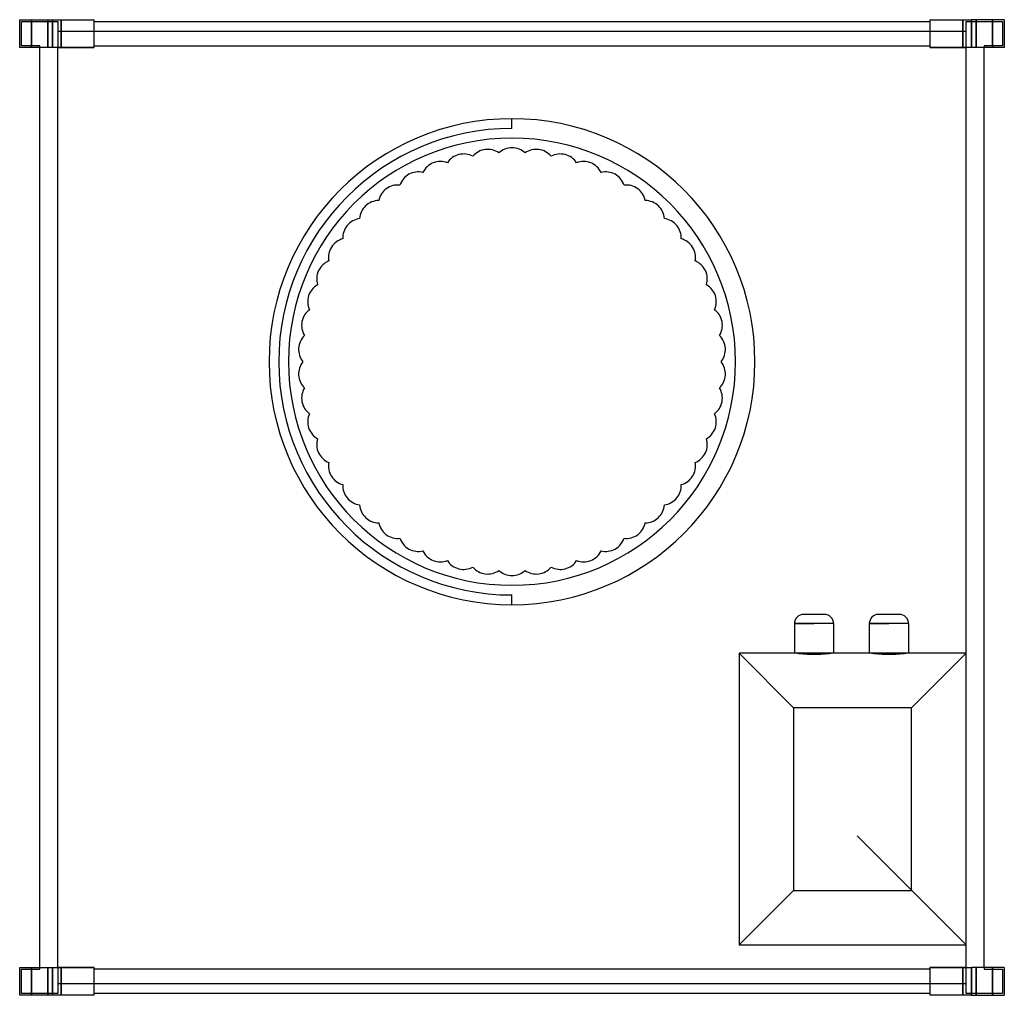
# Model space of a CAD drawing. Header units: millimetres. Extents: x -271 to 271, y -536 to 1.
import ezdxf

# ---------------------------------------------------------------- set-up
doc = ezdxf.new("R2010")
doc.units = ezdxf.units.MM
doc.layers.add('HIDDEN', color=7, linetype='Continuous')
doc.layers.add('THICK', color=7, linetype='Continuous')

msp = doc.modelspace()

# ---------------------------------------------------------------- linework, layer by layer
at = {"layer": 'HIDDEN'}
for p, q in [((-271, 1), (-271, 1)), ((-271, 1), (-271, 1)), ((-264.5, 1), (-264.5, -14.38)), ((-264.5, -14.38), (-264.5, 1)), ((-255.5, -14.38), (-255.5, 1)), ((-255.5, 1), (-255.5, -14.38)), ((-253, 1), (-253, -14.38)), ((-248.1, 1), (-248.1, -14.38)), ((-248.1, 1), (-248.1, -5.38)), ((-248.1, -14.38), (-248.1, 1)), ((-230, 1), (-230, 1)), ((-230, 1), (-230, 1)), ((230, 1), (230, 1)), ((230, 1), (230, 1)), ((230, 0), (230, 0)), ((230, 0), (230, 0)), ((248.1, -14.38), (248.1, 1)), ((248.1, -5.38), (248.1, 1)), ((248.1, 1), (248.1, -14.38)), ((250, -14.38), (250, 0)), ((250, 0), (250, 0)), ((250, 0), (270, 0)), ((253, -14.38), (253, 1)), ((255.5, -14.38), (255.5, 1)), ((255.5, 1), (255.5, -14.38)), ((264.5, 1), (264.5, -14.38)), ((264.5, -14.38), (264.5, 1)), ((270, 0), (270, -13.38)), ((270, 0), (270, 0)), ((271, 1), (271, 1)), ((271, 1), (271, 1)), ((-270, 0), (-270, 0)), ((-270, 0), (-250, 0)), ((-270, -13.38), (-270, 0)), ((-250, 0), (-250, 0)), ((-250, 0), (-250, -14.38)), ((-250, -5.38), (250, -5.38)), ((-250, -5.38), (-250, -5.38)), ((-230, 0), (-230, 0)), ((-230, 0), (-230, 0)), ((-230, -5.38), (-230, -5.38)), ((230, -5.38), (230, -5.38)), ((250, -5.38), (250, -5.38)), ((-271, -14.38), (-271, -14.38)), ((-271, -14.38), (-271, -14.38)), ((-270, -13.38), (-270, -13.38)), ((-260, -13.38), (-270, -13.38)), ((-260, -14.38), (-260, -13.38)), ((-260, -13.38), (-260, -13.38)), ((-260, -14.38), (-260, -14.38)), ((-260, -14.38), (-260, -14.38)), ((-250, -14.38), (-250, -14.38)), ((-250, -520.62), (-250, -14.38)), ((-250, -14.38), (-230, -14.38)), ((-230, -13.38), (-230, -13.38)), ((-230, -13.38), (-230, -13.38)), ((-230, -14.38), (-230, -14.38)), ((-230, -14.38), (-230, -14.38)), ((-230, -14.38), (-230, -14.38)), ((230, -13.38), (230, -13.38)), ((230, -13.38), (230, -13.38)), ((230, -14.38), (230, -14.38)), ((230, -14.38), (250, -14.38)), ((230, -14.38), (230, -14.38)), ((230, -14.38), (230, -14.38)), ((250, -520.62), (250, -14.38)), ((250, -14.38), (250, -14.38)), ((260, -13.38), (260, -13.38)), ((260, -13.38), (260, -14.38)), ((270, -13.38), (260, -13.38)), ((260, -14.38), (260, -14.38)), ((260, -14.38), (260, -14.38)), ((270, -13.38), (270, -13.38)), ((271, -14.38), (271, -14.38)), ((271, -14.38), (271, -14.38)), ((0, -53.5), (0, -53.5)), ((0, -58.85), (0, -53.5)), ((0, -58.85), (0, -58.85)), ((-21.57, -74.17), (-21.57, -74.17)), ((-7.23, -72.36), (-7.23, -72.36)), ((7.23, -72.36), (7.23, -72.36)), ((21.57, -74.17), (21.57, -74.17)), ((-35.57, -77.77), (-35.57, -77.77)), ((35.57, -77.77), (35.57, -77.77)), ((-49.01, -83.09), (-49.01, -83.09)), ((49.01, -83.09), (49.01, -83.09)), ((-61.68, -90.05), (-61.68, -90.05)), ((61.68, -90.05), (61.68, -90.05)), ((-73.38, -98.55), (-73.38, -98.55)), ((73.38, -98.55), (73.38, -98.55)), ((-83.92, -108.45), (-83.92, -108.45)), ((83.92, -108.45), (83.92, -108.45)), ((-93.13, -119.59), (-93.13, -119.59)), ((93.13, -119.59), (93.13, -119.59)), ((-100.88, -131.79), (-100.88, -131.79)), ((100.88, -131.79), (100.88, -131.79)), ((-107.03, -144.87), (-107.03, -144.87)), ((107.03, -144.87), (107.03, -144.87)), ((-111.5, -158.62), (-111.5, -158.62)), ((111.5, -158.62), (111.5, -158.62)), ((-114.21, -172.82), (-114.21, -172.82)), ((114.21, -172.82), (114.21, -172.82)), ((-115.12, -187.25), (-115.12, -187.25)), ((115.12, -187.25), (115.12, -187.25)), ((-114.21, -201.68), (-114.21, -201.68)), ((114.21, -201.68), (114.21, -201.68)), ((-111.5, -215.88), (-111.5, -215.88)), ((111.5, -215.88), (111.5, -215.88)), ((-107.03, -229.63), (-107.03, -229.63)), ((107.03, -229.63), (107.03, -229.63)), ((-100.88, -242.71), (-100.88, -242.71)), ((100.88, -242.71), (100.88, -242.71)), ((-93.13, -254.91), (-93.13, -254.91)), ((93.13, -254.91), (93.13, -254.91)), ((-83.92, -266.05), (-83.92, -266.05)), ((83.92, -266.05), (83.92, -266.05)), ((-73.38, -275.95), (-73.38, -275.95)), ((73.38, -275.95), (73.38, -275.95)), ((-61.68, -284.45), (-61.68, -284.45)), ((61.68, -284.45), (61.68, -284.45)), ((-49.01, -291.41), (-49.01, -291.41)), ((49.01, -291.41), (49.01, -291.41)), ((-35.57, -296.73), (-35.57, -296.73)), ((35.57, -296.73), (35.57, -296.73)), ((-21.57, -300.33), (-21.57, -300.33)), ((-7.23, -302.14), (-7.23, -302.14)), ((7.23, -302.14), (7.23, -302.14)), ((21.57, -300.33), (21.57, -300.33)), ((0, -315.65), (0, -315.65)), ((0, -321), (0, -315.65)), ((0, -321), (0, -321)), ((172.05, -326.35), (160.45, -326.35)), ((213.3, -326.35), (201.7, -326.35)), ((166.25, -331.35), (155.45, -331.35)), ((155.45, -331.35), (166.25, -331.35)), ((155.45, -331.35), (155.45, -347.75)), ((177.05, -331.35), (166.25, -331.35)), ((177.05, -331.35), (166.25, -331.35)), ((177.05, -331.35), (177.05, -347.75)), ((207.5, -331.35), (196.7, -331.35)), ((196.7, -331.35), (207.5, -331.35)), ((196.7, -331.35), (196.7, -347.75)), ((218.3, -331.35), (207.5, -331.35)), ((218.3, -331.35), (207.5, -331.35)), ((218.3, -331.35), (218.3, -347.75)), ((125, -347.75), (125, -508.25)), ((125, -347.75), (125, -347.75)), ((250, -347.75), (125, -347.75)), ((125, -347.75), (155, -377.75)), ((156.8, -347.75), (157.13, -347.76)), ((157.13, -347.76), (157.49, -347.77)), ((157.49, -347.77), (157.88, -347.79)), ((157.88, -347.79), (158.29, -347.82)), ((158.29, -347.82), (158.72, -347.86)), ((158.72, -347.86), (159.18, -347.89)), ((159.18, -347.89), (159.67, -347.94)), ((159.67, -347.94), (160.19, -347.98)), ((160.19, -347.98), (160.73, -348.03)), ((160.73, -348.03), (161.3, -348.07)), ((161.3, -348.07), (161.89, -348.11)), ((161.89, -348.11), (162.49, -348.15)), ((162.49, -348.15), (163.11, -348.19)), ((163.11, -348.19), (163.74, -348.22)), ((163.74, -348.22), (164.37, -348.24)), ((164.37, -348.24), (165, -348.26)), ((165, -348.26), (165.63, -348.27)), ((165.63, -348.27), (166.25, -348.27)), ((166.25, -348.27), (166.87, -348.27)), ((166.87, -348.27), (167.5, -348.26)), ((167.5, -348.26), (168.13, -348.24)), ((168.13, -348.24), (168.76, -348.22)), ((168.76, -348.22), (169.39, -348.19)), ((169.39, -348.19), (170.01, -348.15)), ((170.01, -348.15), (170.61, -348.11)), ((170.61, -348.11), (171.2, -348.07)), ((171.2, -348.07), (171.77, -348.03)), ((171.77, -348.03), (172.31, -347.98)), ((172.31, -347.98), (172.83, -347.94)), ((172.83, -347.94), (173.32, -347.89)), ((173.32, -347.89), (173.78, -347.86)), ((173.78, -347.86), (174.21, -347.82)), ((174.21, -347.82), (174.62, -347.79)), ((174.62, -347.79), (175.01, -347.77)), ((175.01, -347.77), (175.37, -347.76)), ((175.37, -347.76), (175.7, -347.75)), ((198.05, -347.75), (198.38, -347.76)), ((198.38, -347.76), (198.74, -347.77)), ((198.74, -347.77), (199.13, -347.79)), ((199.13, -347.79), (199.54, -347.82)), ((199.54, -347.82), (199.97, -347.86)), ((199.97, -347.86), (200.43, -347.89)), ((200.43, -347.89), (200.92, -347.94)), ((200.92, -347.94), (201.44, -347.98)), ((201.44, -347.98), (201.98, -348.03)), ((201.98, -348.03), (202.55, -348.07)), ((202.55, -348.07), (203.14, -348.11)), ((203.14, -348.11), (203.74, -348.15)), ((203.74, -348.15), (204.36, -348.19)), ((204.36, -348.19), (204.99, -348.22)), ((204.99, -348.22), (205.62, -348.24)), ((205.62, -348.24), (206.25, -348.26)), ((206.25, -348.26), (206.88, -348.27)), ((206.88, -348.27), (207.5, -348.27)), ((207.5, -348.27), (208.12, -348.27)), ((208.12, -348.27), (208.75, -348.26)), ((208.75, -348.26), (209.38, -348.24)), ((209.38, -348.24), (210.01, -348.22)), ((210.01, -348.22), (210.64, -348.19)), ((210.64, -348.19), (211.26, -348.15)), ((211.26, -348.15), (211.86, -348.11)), ((211.86, -348.11), (212.45, -348.07)), ((212.45, -348.07), (213.02, -348.03)), ((213.02, -348.03), (213.56, -347.98)), ((213.56, -347.98), (214.08, -347.94)), ((214.08, -347.94), (214.57, -347.89)), ((214.57, -347.89), (215.03, -347.86)), ((215.03, -347.86), (215.46, -347.82)), ((215.46, -347.82), (215.87, -347.79)), ((215.87, -347.79), (216.26, -347.77)), ((216.26, -347.77), (216.62, -347.76)), ((216.62, -347.76), (216.95, -347.75)), ((250, -347.75), (220, -377.75)), ((250, -347.75), (250, -347.75)), ((220, -377.75), (155, -377.75)), ((155, -377.75), (155, -478.25)), ((220, -478.25), (220, -377.75)), ((250, -508.25), (190, -448.25)), ((125, -508.25), (155, -478.25)), ((155, -478.25), (220, -478.25)), ((125, -508.25), (125, -508.25)), ((125, -508.25), (250, -508.25)), ((250, -508.25), (250, -508.25)), ((-271, -520.62), (-271, -520.62)), ((-271, -520.62), (-271, -520.62)), ((-270, -521.62), (-260, -521.62)), ((-270, -535), (-270, -521.62)), ((-270, -521.62), (-270, -521.62)), ((-264.5, -520.62), (-264.5, -536)), ((-264.5, -536), (-264.5, -520.62)), ((-260, -520.62), (-260, -520.62)), ((-260, -520.62), (-260, -520.62)), ((-260, -521.62), (-260, -520.62)), ((-260, -521.62), (-260, -521.62)), ((-255.5, -536), (-255.5, -520.62)), ((-255.5, -520.62), (-255.5, -536)), ((-253, -520.62), (-253, -536)), ((-250, -520.62), (-250, -520.62)), ((-250, -520.62), (-250, -535)), ((-230, -520.62), (-250, -520.62)), ((-248.1, -520.62), (-248.1, -536)), ((-248.1, -536), (-248.1, -520.62)), ((-230, -520.62), (-230, -520.62)), ((-230, -520.62), (-230, -520.62)), ((-230, -520.62), (-230, -520.62)), ((-230, -521.62), (-230, -521.62)), ((-230, -521.62), (-230, -521.62)), ((230, -520.62), (230, -520.62)), ((230, -520.62), (230, -520.62)), ((250, -520.62), (230, -520.62)), ((230, -520.62), (230, -520.62)), ((230, -521.62), (230, -521.62)), ((230, -521.62), (230, -521.62)), ((248.1, -536), (248.1, -520.62)), ((248.1, -520.62), (248.1, -536)), ((250, -535), (250, -520.62)), ((250, -520.62), (250, -520.62)), ((253, -536), (253, -520.62)), ((255.5, -536), (255.5, -520.62)), ((255.5, -520.62), (255.5, -536)), ((260, -520.62), (260, -521.62)), ((260, -520.62), (260, -520.62)), ((260, -520.62), (260, -520.62)), ((260, -521.62), (270, -521.62)), ((260, -521.62), (260, -521.62)), ((264.5, -520.62), (264.5, -536)), ((264.5, -536), (264.5, -520.62)), ((270, -521.62), (270, -535)), ((270, -521.62), (270, -521.62)), ((271, -520.62), (271, -520.62)), ((271, -520.62), (271, -520.62)), ((250, -529.62), (-250, -529.62)), ((-250, -529.62), (-250, -529.62)), ((-248.1, -529.62), (-248.1, -536)), ((-230, -529.62), (-230, -529.62)), ((230, -529.62), (230, -529.62)), ((248.1, -536), (248.1, -529.62)), ((250, -529.62), (250, -529.62)), ((-271, -536), (-271, -536)), ((-271, -536), (-271, -536)), ((-250, -535), (-270, -535)), ((-270, -535), (-270, -535)), ((-250, -535), (-250, -535)), ((-230, -535), (-230, -535)), ((-230, -535), (-230, -535)), ((-230, -536), (-230, -536)), ((-230, -536), (-230, -536)), ((230, -535), (230, -535)), ((230, -535), (230, -535)), ((230, -536), (230, -536)), ((230, -536), (230, -536)), ((270, -535), (250, -535)), ((250, -535), (250, -535)), ((270, -535), (270, -535)), ((271, -536), (271, -536)), ((271, -536), (271, -536))]:
    msp.add_line(p, q, dxfattribs=at)
for centre, radius, start, end in [((0, -187.25), 133.75, 90, 270), ((0, -187.25), 133.75, 270, 90), ((0, -187.25), 128.4, 90, 270), ((0, -187.25), 123.05, 90, 270), ((0, -187.25), 123.05, 270, 90), ((-13.41, -81.09), 10.7, 54.7042, 97.2), ((0, -80.25), 10.7, 90, 132.4957), ((0, -80.25), 10.7, 47.5043, 90), ((13.41, -81.09), 10.7, 82.8, 125.2957), ((-26.61, -83.61), 10.7, 104.4, 146.8957), ((-26.61, -83.61), 10.7, 61.9043, 104.4), ((-13.41, -81.09), 10.7, 97.2, 139.6958), ((13.41, -81.09), 10.7, 40.3043, 82.8), ((26.61, -83.61), 10.7, 75.6, 118.0957), ((26.61, -83.61), 10.7, 33.1042, 75.6), ((-39.39, -87.76), 10.7, 111.6, 154.0957), ((-39.39, -87.76), 10.7, 69.1043, 111.6), ((39.39, -87.76), 10.7, 68.4, 110.8958), ((39.39, -87.76), 10.7, 25.9043, 68.4), ((-51.55, -93.49), 10.7, 118.8, 161.2958), ((-51.55, -93.49), 10.7, 76.3043, 118.8), ((51.55, -93.49), 10.7, 61.2, 103.6957), ((51.55, -93.49), 10.7, 18.7043, 61.2), ((-62.89, -100.69), 10.7, 126, 168.4957), ((-62.89, -100.69), 10.7, 83.5042, 126), ((62.89, -100.69), 10.7, 54, 96.4957), ((62.89, -100.69), 10.7, 11.5042, 54), ((-73.25, -109.25), 10.7, 133.2, 175.6957), ((-73.25, -109.25), 10.7, 90.7043, 133.2), ((73.25, -109.25), 10.7, 46.8, 89.2958), ((73.25, -109.25), 10.7, 4.3043, 46.8), ((-82.44, -119.05), 10.7, 140.4, 182.8958), ((-82.44, -119.05), 10.7, 97.9043, 140.4), ((82.44, -119.05), 10.7, 39.6, 82.0957), ((82.44, -119.05), 10.7, 357.1043, 39.6), ((-90.34, -129.92), 10.7, 147.6, 190.0957), ((-90.34, -129.92), 10.7, 105.1042, 147.6), ((90.34, -129.92), 10.7, 32.4, 74.8957), ((90.34, -129.92), 10.7, 349.9043, 32.4), ((-96.82, -141.69), 10.7, 112.3043, 154.8), ((96.82, -141.69), 10.7, 25.2, 67.6958), ((-96.82, -141.69), 10.7, 154.8, 197.2957), ((96.82, -141.69), 10.7, 342.7042, 25.2), ((-101.76, -154.19), 10.7, 119.5043, 162), ((101.76, -154.19), 10.7, 18, 60.4957), ((-101.76, -154.19), 10.7, 162, 204.4958), ((101.76, -154.19), 10.7, 335.5043, 18), ((-105.1, -167.2), 10.7, 126.7043, 169.2), ((105.1, -167.2), 10.7, 10.8, 53.2957), ((-105.1, -167.2), 10.7, 169.2, 211.6957), ((105.1, -167.2), 10.7, 328.3043, 10.8), ((-106.79, -180.53), 10.7, 133.9042, 176.4), ((106.79, -180.53), 10.7, 3.6, 46.0957), ((-106.79, -180.53), 10.7, 176.4, 218.8957), ((106.79, -180.53), 10.7, 321.1042, 3.6), ((-106.79, -193.97), 10.7, 141.1043, 183.6), ((106.79, -193.97), 10.7, 356.4, 38.8958), ((-106.79, -193.97), 10.7, 183.6, 226.0958), ((106.79, -193.97), 10.7, 313.9043, 356.4), ((-105.1, -207.3), 10.7, 148.3043, 190.8), ((105.1, -207.3), 10.7, 349.2, 31.6957), ((-105.1, -207.3), 10.7, 190.8, 233.2957), ((105.1, -207.3), 10.7, 306.7043, 349.2), ((-101.76, -220.31), 10.7, 155.5042, 198), ((101.76, -220.31), 10.7, 342, 24.4957), ((-101.76, -220.31), 10.7, 198, 240.4957), ((101.76, -220.31), 10.7, 299.5043, 342), ((-96.82, -232.81), 10.7, 162.7043, 205.2), ((96.82, -232.81), 10.7, 334.8, 17.2958), ((-96.82, -232.81), 10.7, 205.2, 247.6957), ((96.82, -232.81), 10.7, 292.3042, 334.8), ((-90.34, -244.58), 10.7, 169.9043, 212.4), ((90.34, -244.58), 10.7, 327.6, 10.0957), ((-90.34, -244.58), 10.7, 212.4, 254.8958), ((90.34, -244.58), 10.7, 285.1043, 327.6), ((-82.44, -255.45), 10.7, 177.1042, 219.6), ((82.44, -255.45), 10.7, 320.4, 2.8957), ((-82.44, -255.45), 10.7, 219.6, 262.0957), ((82.44, -255.45), 10.7, 277.9043, 320.4), ((-73.25, -265.25), 10.7, 184.3043, 226.8), ((73.25, -265.25), 10.7, 313.2, 355.6957), ((-73.25, -265.25), 10.7, 226.8, 269.2957), ((-62.89, -273.81), 10.7, 191.5043, 234), ((62.89, -273.81), 10.7, 306, 348.4958), ((73.25, -265.25), 10.7, 270.7042, 313.2), ((-62.89, -273.81), 10.7, 234, 276.4958), ((-51.55, -281.01), 10.7, 198.7042, 241.2), ((51.55, -281.01), 10.7, 298.8, 341.2957), ((62.89, -273.81), 10.7, 263.5043, 306), ((-51.55, -281.01), 10.7, 241.2, 283.6957), ((-39.39, -286.74), 10.7, 205.9043, 248.4), ((39.39, -286.74), 10.7, 291.6, 334.0957), ((51.55, -281.01), 10.7, 256.3043, 298.8), ((-39.39, -286.74), 10.7, 248.4, 290.8957), ((-26.61, -290.89), 10.7, 213.1043, 255.6), ((26.61, -290.89), 10.7, 284.4, 326.8958), ((39.39, -286.74), 10.7, 249.1042, 291.6), ((-26.61, -290.89), 10.7, 255.6, 298.0957), ((-13.41, -293.41), 10.7, 220.3042, 262.8), ((-13.41, -293.41), 10.7, 262.8, 305.2958), ((0, -294.25), 10.7, 227.5043, 270), ((0, -294.25), 10.7, 270, 312.4957), ((13.41, -293.41), 10.7, 234.7043, 277.2), ((13.41, -293.41), 10.7, 277.2, 319.6957), ((26.61, -290.89), 10.7, 241.9043, 284.4), ((160.45, -331.35), 5, 90, 180.0001), ((172.05, -331.35), 5, 359.9999, 90), ((201.7, -331.35), 5, 90, 180.0001), ((213.3, -331.35), 5, 359.9999, 90)]:
    msp.add_arc(centre, radius, start, end, dxfattribs=at)
at = {"layer": 'THICK'}
for p, q in [((-271, -14.38), (-271, 1)), ((-271, 1), (-253, 1)), ((-253, -14.38), (-253, 1)), ((-253, 1), (-230, 1)), ((-230, -14.38), (-230, 1)), ((-230, 0), (230, 0)), ((230, 1), (253, 1)), ((230, 1), (230, -14.38)), ((271, 1), (253, 1)), ((253, 1), (253, -14.38)), ((271, 1), (271, -14.38)), ((-253, -14.38), (-271, -14.38)), ((-260, -520.62), (-260, -14.38)), ((-230, -14.38), (-253, -14.38)), ((-230, -13.38), (230, -13.38)), ((253, -14.38), (230, -14.38)), ((271, -14.38), (253, -14.38)), ((260, -520.62), (260, -14.38)), ((-271, -520.62), (-253, -520.62)), ((-271, -536), (-271, -520.62)), ((-253, -520.62), (-230, -520.62)), ((-253, -536), (-253, -520.62)), ((-230, -536), (-230, -520.62)), ((230, -521.62), (-230, -521.62)), ((230, -520.62), (253, -520.62)), ((230, -520.62), (230, -536)), ((271, -520.62), (253, -520.62)), ((253, -520.62), (253, -536)), ((271, -520.62), (271, -536)), ((-253, -536), (-271, -536)), ((-230, -536), (-253, -536)), ((230, -535), (-230, -535)), ((253, -536), (230, -536)), ((253, -536), (271, -536))]:
    msp.add_line(p, q, dxfattribs=at)

doc.saveas('drawing.dxf')
